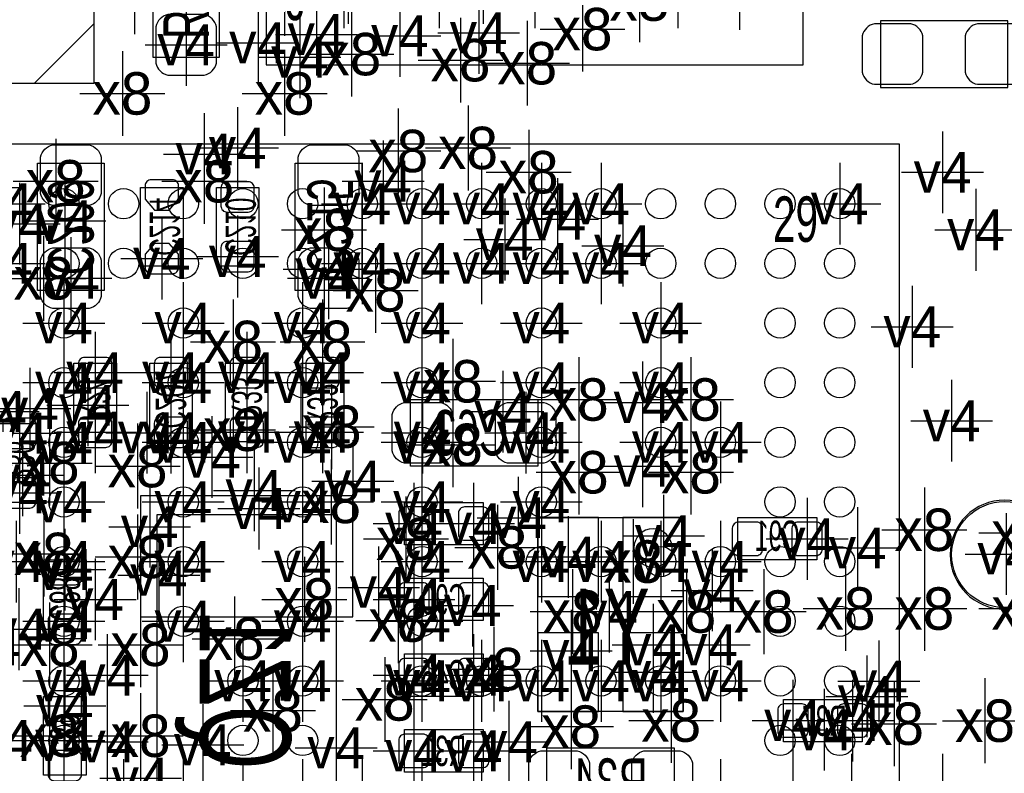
# Model space of a CAD drawing. Extents: x -36 to 384, y -28 to 269.
# Tile 12 of 52: x 19.45 to 27.7, y 20.13 to 26.45. Entities that reach past the tile are written whole.
import ezdxf
from ezdxf.enums import TextEntityAlignment as Align

# ---------------------------------------------------------------- set-up
doc = ezdxf.new("R2010")
doc.units = 0
for name, color, linetype in [('MA_NCLEGEND-1-2', 7, 'CONTINUOUS'), ('MA_NCLEGEND-14-15', 7, 'CONTINUOUS'), ('MA_NCLEGEND-15-16', 7, 'CONTINUOUS'), ('MA_NCLEGEND-2-3', 7, 'CONTINUOUS'), ('MA_NCLEGEND-3-14', 7, 'CONTINUOUS'), ('PG_ASSEMBLY_BOTTOM', 7, 'CONTINUOUS'), ('PG_ASSEMBLY_TOP', 7, 'CONTINUOUS'), ('PIN_BOTTOM', 7, 'CONTINUOUS'), ('PIN_TOP', 7, 'CONTINUOUS'), ('RD_ASSEMBLY_BOTTOM', 7, 'CONTINUOUS'), ('RD_ASSEMBLY_TOP', 7, 'CONTINUOUS')]:
    doc.layers.add(name, color=color, linetype=linetype)

# ---------------------------------------------------------------- blocks, each defined once
blk = doc.blocks.new('FIGURE_CROSS')
for points in [[(0, 0.5), (0, -0.5)], [(-0.5, 0), (0.5, 0)]]:
    blk.add_lwpolyline(points)

msp = doc.modelspace()

# ---------------------------------------------------------------- linework, layer by layer
at = {"layer": 'PG_ASSEMBLY_BOTTOM'}
for points in [[(20.1549, 25.248387), (20.1549, 24.181587), (19.5961, 24.181587), (19.5961, 25.248387)], [(22.3139, 25.248387), (22.3139, 24.181587), (21.7551, 24.181587), (21.7551, 25.248387)], [(22.7203, 23.267187), (23.7871, 23.267187), (23.7871, 22.708387), (22.7203, 22.708387)], [(25.0063, 22.276587), (25.0063, 20.650987), (23.7871, 20.650987), (23.7871, 22.276587)], [(24.9301, 19.787387), (23.8633, 19.787387), (23.8633, 20.346187), (24.9301, 20.346187)]]:
    msp.add_lwpolyline(points, close=True, dxfattribs=at)
for points in [[(20.8153, 25.045187), (20.8153, 24.384787), (20.4597, 24.384787), (20.4597, 25.045187), (20.8153, 25.045187)], [(21.4503, 25.045187), (21.4503, 24.384787), (21.0947, 24.384787), (21.0947, 25.045187), (21.4503, 25.045187)], [(19.9009, 22.911587), (19.9009, 23.571987), (20.2565, 23.571987), (20.2565, 22.911587), (19.9009, 22.911587)], [(20.5359, 22.911587), (20.5359, 23.571987), (20.8915, 23.571987), (20.8915, 22.911587), (20.5359, 22.911587)], [(21.1709, 22.911587), (21.1709, 23.571987), (21.5265, 23.571987), (21.5265, 22.911587), (21.1709, 22.911587)], [(21.8059, 22.911587), (21.8059, 23.571987), (22.1615, 23.571987), (22.1615, 22.911587), (21.8059, 22.911587)], [(19.2659, 22.403587), (19.2659, 23.063987), (19.6215, 23.063987), (19.6215, 22.403587), (19.2659, 22.403587)], [(23.3299, 22.047987), (22.6695, 22.047987), (22.6695, 22.403587), (23.3299, 22.403587), (23.3299, 22.047987)], [(20.598613, 19.101791), (20.598613, 22.301708), (22.098787, 22.301708), (22.098787, 19.101791), (20.598613, 19.101791)], [(26.1239, 21.920987), (25.4635, 21.920987), (25.4635, 22.276587), (26.1239, 22.276587), (26.1239, 21.920987)], [(19.6469, 21.260587), (19.6469, 21.920987), (20.0025, 21.920987), (20.0025, 21.260587), (19.6469, 21.260587)], [(22.6695, 21.768587), (23.3299, 21.768587), (23.3299, 21.412987), (22.6695, 21.412987), (22.6695, 21.768587)], [(22.6695, 21.133587), (23.3299, 21.133587), (23.3299, 20.777987), (22.6695, 20.777987), (22.6695, 21.133587)], [(19.6469, 20.117587), (19.6469, 20.777987), (20.0025, 20.777987), (20.0025, 20.117587), (19.6469, 20.117587)], [(25.8445, 20.752587), (26.5049, 20.752587), (26.5049, 20.396987), (25.8445, 20.396987), (25.8445, 20.752587)], [(23.3299, 20.142987), (22.6695, 20.142987), (22.6695, 20.498587), (23.3299, 20.498587), (23.3299, 20.142987)]]:
    msp.add_lwpolyline(points, dxfattribs=at)
msp.add_lwpolyline([(24.912803, 22.022587, 1), (24.591797, 22.022537, 1), (24.912803, 22.022587)], format="xyb", dxfattribs=at)
at = {"layer": 'PG_ASSEMBLY_TOP'}
for points in [[(3.069692, 42.917796), (3.069692, 25.917779), (20.069708, 25.917779), (20.069708, 42.917796)], [(21.1201, 26.137387), (21.1201, 27.204187), (20.5613, 27.204187), (20.5613, 26.137387)], [(27.7241, 26.442187), (26.6573, 26.442187), (26.6573, 25.883387), (27.7241, 25.883387)]]:
    msp.add_lwpolyline(points, close=True, dxfattribs=at)
for points in [[(21.511793, 26.071805), (26.011607, 26.071805), (26.011607, 30.571694), (21.511793, 30.571694), (21.511793, 26.071805)], [(20.069708, 26.417778), (19.569709, 25.917779)], [(11.816588, 10.407701), (26.816812, 10.407701), (26.816812, 25.407899), (12.451588, 25.407899), (11.816588, 24.772899), (11.816588, 10.407701)]]:
    msp.add_lwpolyline(points, dxfattribs=at)
msp.add_lwpolyline([(28.1559, 21.966225, 1), (27.2415, 21.966225, 1), (28.1559, 21.966225)], format="xyb", dxfattribs=at)
at = {"layer": 'PIN_BOTTOM'}
for points in [[(20.1295, 25.299187), (20.1295, 24.994387, -0.294587), (20.0279, 24.892787), (19.7231, 24.892787, -0.294587), (19.6215, 24.994387), (19.6215, 25.299187, -0.294587), (19.7231, 25.400787), (20.0279, 25.400787, -0.294587)], [(22.2885, 25.299187), (22.2885, 24.994387, -0.294587), (22.1869, 24.892787), (21.8821, 24.892787, -0.294587), (21.7805, 24.994387), (21.7805, 25.299187, -0.294587), (21.8821, 25.400787), (22.1869, 25.400787, -0.294587)], [(20.7772, 24.945391), (20.7772, 25.057887, 0.414214), (20.7264, 25.108687), (20.5486, 25.108687, 0.414214), (20.4978, 25.057887), (20.4978, 24.945391), (20.575803, 24.854687), (20.699197, 24.854687)], [(21.1836, 25.091898, 0.414214), (21.1328, 25.041098), (21.1328, 24.888698, 0.414214), (21.1836, 24.837898), (21.3614, 24.837898, 0.414214), (21.4122, 24.888698), (21.4122, 25.041098, 0.414214), (21.3614, 25.091898)], [(21.1836, 24.592077, 0.414214), (21.1328, 24.541277), (21.1328, 24.388877, 0.414214), (21.1836, 24.338077), (21.3614, 24.338077, 0.414214), (21.4122, 24.388877), (21.4122, 24.541277, 0.414214), (21.3614, 24.592077)], [(20.1295, 24.435587), (20.1295, 24.130787, -0.294587), (20.0279, 24.029187), (19.7231, 24.029187, -0.294587), (19.6215, 24.130787), (19.6215, 24.435587, -0.294587), (19.7231, 24.537187), (20.0279, 24.537187, -0.294587)], [(20.4978, 24.484584), (20.4978, 24.372087, 0.414214), (20.5486, 24.321287), (20.7264, 24.321287, 0.414214), (20.7772, 24.372087), (20.7772, 24.484584), (20.699197, 24.575287), (20.575803, 24.575287)], [(22.2885, 24.435587), (22.2885, 24.130787, -0.294587), (22.1869, 24.029187), (21.8821, 24.029187, -0.294587), (21.7805, 24.130787), (21.7805, 24.435587, -0.294587), (21.8821, 24.537187), (22.1869, 24.537187, -0.294587)], [(20.1676, 23.364698, 0.414214), (20.2184, 23.415498), (20.2184, 23.567898, 0.414214), (20.1676, 23.618698), (19.9898, 23.618698, 0.414214), (19.939, 23.567898), (19.939, 23.415498, 0.414214), (19.9898, 23.364698)], [(20.8026, 23.364698, 0.414214), (20.8534, 23.415498), (20.8534, 23.567898, 0.414214), (20.8026, 23.618698), (20.6248, 23.618698, 0.414214), (20.574, 23.567898), (20.574, 23.415498, 0.414214), (20.6248, 23.364698)], [(21.4376, 23.364698, 0.414214), (21.4884, 23.415498), (21.4884, 23.567898, 0.414214), (21.4376, 23.618698), (21.2598, 23.618698, 0.414214), (21.209, 23.567898), (21.209, 23.415498, 0.414214), (21.2598, 23.364698)], [(22.0726, 23.364698, 0.414214), (22.1234, 23.415498), (22.1234, 23.567898, 0.414214), (22.0726, 23.618698), (21.8948, 23.618698, 0.414214), (21.844, 23.567898), (21.844, 23.415498, 0.414214), (21.8948, 23.364698)], [(22.6695, 23.241787), (22.9743, 23.241787, -0.294587), (23.0759, 23.140187), (23.0759, 22.835387, -0.294587), (22.9743, 22.733787), (22.6695, 22.733787, -0.294587), (22.5679, 22.835387), (22.5679, 23.140187, -0.294587)], [(23.5331, 23.241787), (23.8379, 23.241787, -0.294587), (23.9395, 23.140187), (23.9395, 22.835387, -0.294587), (23.8379, 22.733787), (23.5331, 22.733787, -0.294587), (23.4315, 22.835387), (23.4315, 23.140187, -0.294587)], [(19.5326, 22.856698, 0.414214), (19.5834, 22.907498), (19.5834, 23.059898, 0.414214), (19.5326, 23.110698), (19.3548, 23.110698, 0.414214), (19.304, 23.059898), (19.304, 22.907498, 0.414214), (19.3548, 22.856698)], [(20.1676, 22.864877, 0.414214), (20.2184, 22.915677), (20.2184, 23.068077, 0.414214), (20.1676, 23.118877), (19.9898, 23.118877, 0.414214), (19.939, 23.068077), (19.939, 22.915677, 0.414214), (19.9898, 22.864877)], [(20.8026, 22.864877, 0.414214), (20.8534, 22.915677), (20.8534, 23.068077, 0.414214), (20.8026, 23.118877), (20.6248, 23.118877, 0.414214), (20.574, 23.068077), (20.574, 22.915677, 0.414214), (20.6248, 22.864877)], [(21.4376, 22.864877, 0.414214), (21.4884, 22.915677), (21.4884, 23.068077, 0.414214), (21.4376, 23.118877), (21.2598, 23.118877, 0.414214), (21.209, 23.068077), (21.209, 22.915677, 0.414214), (21.2598, 22.864877)], [(22.0726, 22.864877, 0.414214), (22.1234, 22.915677), (22.1234, 23.068077, 0.414214), (22.0726, 23.118877), (21.8948, 23.118877, 0.414214), (21.844, 23.068077), (21.844, 22.915677, 0.414214), (21.8948, 22.864877)], [(19.5326, 22.356877, 0.414214), (19.5834, 22.407677), (19.5834, 22.560077, 0.414214), (19.5326, 22.610877), (19.3548, 22.610877, 0.414214), (19.304, 22.560077), (19.304, 22.407677, 0.414214), (19.3548, 22.356877)], [(22.876789, 22.314687, 0.414214), (22.825989, 22.365487), (22.673589, 22.365487, 0.414214), (22.622789, 22.314687), (22.622789, 22.136887, 0.414214), (22.673589, 22.086087), (22.825989, 22.086087, 0.414214), (22.876789, 22.136887)], [(23.376611, 22.314687, 0.414214), (23.325811, 22.365487), (23.173411, 22.365487, 0.414214), (23.122611, 22.314687), (23.122611, 22.136887, 0.414214), (23.173411, 22.086087), (23.325811, 22.086087, 0.414214), (23.376611, 22.136887)], [(25.670789, 22.187687, 0.414214), (25.619989, 22.238487), (25.467589, 22.238487, 0.414214), (25.416789, 22.187687), (25.416789, 22.009887, 0.414214), (25.467589, 21.959087), (25.619989, 21.959087, 0.414214), (25.670789, 22.009887)], [(26.170611, 22.187687, 0.414214), (26.119811, 22.238487), (25.967411, 22.238487, 0.414214), (25.916611, 22.187687), (25.916611, 22.009887, 0.414214), (25.967411, 21.959087), (26.119811, 21.959087, 0.414214), (26.170611, 22.009887)], [(19.9136, 21.713698, 0.414214), (19.9644, 21.764498), (19.9644, 21.916898, 0.414214), (19.9136, 21.967698), (19.7358, 21.967698, 0.414214), (19.685, 21.916898), (19.685, 21.764498, 0.414214), (19.7358, 21.713698)], [(22.622789, 21.501887, 0.414214), (22.673589, 21.451087), (22.825989, 21.451087, 0.414214), (22.876789, 21.501887), (22.876789, 21.679687, 0.414214), (22.825989, 21.730487), (22.673589, 21.730487, 0.414214), (22.622789, 21.679687)], [(23.122611, 21.501887, 0.414214), (23.173411, 21.451087), (23.325811, 21.451087, 0.414214), (23.376611, 21.501887), (23.376611, 21.679687, 0.414214), (23.325811, 21.730487), (23.173411, 21.730487, 0.414214), (23.122611, 21.679687)], [(19.9136, 21.213877, 0.414214), (19.9644, 21.264677), (19.9644, 21.417077, 0.414214), (19.9136, 21.467877), (19.7358, 21.467877, 0.414214), (19.685, 21.417077), (19.685, 21.264677, 0.414214), (19.7358, 21.213877)], [(22.622789, 20.866887, 0.414214), (22.673589, 20.816087), (22.825989, 20.816087, 0.414214), (22.876789, 20.866887), (22.876789, 21.044687, 0.414214), (22.825989, 21.095487), (22.673589, 21.095487, 0.414214), (22.622789, 21.044687)], [(23.122611, 20.866887, 0.414214), (23.173411, 20.816087), (23.325811, 20.816087, 0.414214), (23.376611, 20.866887), (23.376611, 21.044687, 0.414214), (23.325811, 21.095487), (23.173411, 21.095487, 0.414214), (23.122611, 21.044687)], [(19.9136, 20.570698, 0.414214), (19.9644, 20.621498), (19.9644, 20.773898, 0.414214), (19.9136, 20.824698), (19.7358, 20.824698, 0.414214), (19.685, 20.773898), (19.685, 20.621498, 0.414214), (19.7358, 20.570698)], [(25.797789, 20.485887, 0.414214), (25.848589, 20.435087), (26.000989, 20.435087, 0.414214), (26.051789, 20.485887), (26.051789, 20.663687, 0.414214), (26.000989, 20.714487), (25.848589, 20.714487, 0.414214), (25.797789, 20.663687)], [(26.297611, 20.485887, 0.414214), (26.348411, 20.435087), (26.500811, 20.435087, 0.414214), (26.551611, 20.485887), (26.551611, 20.663687, 0.414214), (26.500811, 20.714487), (26.348411, 20.714487, 0.414214), (26.297611, 20.663687)], [(22.876789, 20.409687, 0.414214), (22.825989, 20.460487), (22.673589, 20.460487, 0.414214), (22.622789, 20.409687), (22.622789, 20.231887, 0.414214), (22.673589, 20.181087), (22.825989, 20.181087, 0.414214), (22.876789, 20.231887)], [(23.376611, 20.409687, 0.414214), (23.325811, 20.460487), (23.173411, 20.460487, 0.414214), (23.122611, 20.409687), (23.122611, 20.231887, 0.414214), (23.173411, 20.181087), (23.325811, 20.181087, 0.414214), (23.376611, 20.231887)], [(19.9136, 20.070877, 0.414214), (19.9644, 20.121677), (19.9644, 20.274077, 0.414214), (19.9136, 20.324877), (19.7358, 20.324877, 0.414214), (19.685, 20.274077), (19.685, 20.121677, 0.414214), (19.7358, 20.070877)], [(24.1173, 19.812787), (23.8125, 19.812787, -0.294587), (23.7109, 19.914387), (23.7109, 20.219187, -0.294587), (23.8125, 20.320787), (24.1173, 20.320787, -0.294587), (24.2189, 20.219187), (24.2189, 19.914387, -0.294587)], [(24.9809, 19.812787), (24.6761, 19.812787, -0.294587), (24.5745, 19.914387), (24.5745, 20.219187, -0.294587), (24.6761, 20.320787), (24.9809, 20.320787, -0.294587), (25.0825, 20.219187), (25.0825, 19.914387, -0.294587)]]:
    msp.add_lwpolyline(points, format="xyb", close=True, dxfattribs=at)
for points in [[(20.4597, 21.443696), (22.2377, 21.443696), (22.2377, 22.459696), (20.4597, 22.459696)], [(24.2951, 22.276587), (23.7871, 22.276587), (23.7871, 21.616187), (24.2951, 21.616187)], [(25.0063, 22.276587), (24.4983, 22.276587), (24.4983, 21.616187), (25.0063, 21.616187)], [(24.2951, 21.311387), (23.7871, 21.311387), (23.7871, 20.650987), (24.2951, 20.650987)], [(25.0063, 21.311387), (24.4983, 21.311387), (24.4983, 20.650987), (25.0063, 20.650987)]]:
    msp.add_lwpolyline(points, close=True, dxfattribs=at)
at = {"layer": 'PIN_TOP'}
for points in [[(21.0947, 26.086587), (21.0947, 26.391387, 0.294587), (20.9931, 26.492987), (20.6883, 26.492987, 0.294587), (20.5867, 26.391387), (20.5867, 26.086587, 0.294587), (20.6883, 25.984987), (20.9931, 25.984987, 0.294587)], [(26.9113, 26.416787), (26.6065, 26.416787, 0.294587), (26.5049, 26.315187), (26.5049, 26.010387, 0.294587), (26.6065, 25.908787), (26.9113, 25.908787, 0.294587), (27.0129, 26.010387), (27.0129, 26.315187, 0.294587)], [(27.7749, 26.416787), (27.4701, 26.416787, 0.294587), (27.3685, 26.315187), (27.3685, 26.010387, 0.294587), (27.4701, 25.908787), (27.7749, 25.908787, 0.294587), (27.8765, 26.010387), (27.8765, 26.315187, 0.294587)]]:
    msp.add_lwpolyline(points, format="xyb", close=True, dxfattribs=at)
for centre, radius in [((19.816801, 24.907799), 0.127), ((20.316698, 24.907799), 0.127), ((20.816799, 24.907799), 0.127), ((21.316696, 24.907799), 0.127), ((21.816797, 24.907799), 0.127), ((22.316694, 24.907799), 0.127), ((22.816795, 24.907799), 0.127), ((23.316692, 24.907799), 0.127), ((23.816793, 24.907799), 0.127), ((24.31669, 24.907799), 0.127), ((24.816791, 24.907799), 0.127), ((25.316688, 24.907799), 0.127), ((25.816789, 24.907799), 0.127), ((26.316711, 24.907799), 0.127), ((19.816801, 24.407876), 0.127), ((20.316698, 24.407876), 0.127), ((20.816799, 24.407876), 0.127), ((21.316696, 24.407876), 0.127), ((21.816797, 24.407876), 0.127), ((22.316694, 24.407876), 0.127), ((22.816795, 24.407876), 0.127), ((23.316692, 24.407876), 0.127), ((23.816793, 24.407876), 0.127), ((24.31669, 24.407876), 0.127), ((24.816791, 24.407876), 0.127), ((25.316688, 24.407876), 0.127), ((25.816789, 24.407876), 0.127), ((26.316711, 24.407876), 0.127), ((19.816801, 23.907775), 0.127), ((20.816799, 23.907775), 0.127), ((21.816797, 23.907775), 0.127), ((22.816795, 23.907775), 0.127), ((23.816793, 23.907775), 0.127), ((24.816791, 23.907775), 0.127), ((25.816789, 23.907775), 0.127), ((26.316711, 23.907775), 0.127), ((19.816801, 23.407878), 0.127), ((20.816799, 23.407878), 0.127), ((21.816797, 23.407878), 0.127), ((22.816795, 23.407878), 0.127), ((23.816793, 23.407878), 0.127), ((24.816791, 23.407878), 0.127), ((25.816789, 23.407878), 0.127), ((26.316711, 23.407878), 0.127), ((19.816801, 22.907777), 0.127), ((20.816799, 22.907777), 0.127), ((21.816797, 22.907777), 0.127), ((22.816795, 22.907777), 0.127), ((23.816793, 22.907777), 0.127), ((24.816791, 22.907777), 0.127), ((25.316688, 22.907777), 0.127), ((25.816789, 22.907777), 0.127), ((26.316711, 22.907777), 0.127), ((19.816801, 22.40788), 0.127), ((20.816799, 22.40788), 0.127), ((21.816797, 22.40788), 0.127), ((22.816795, 22.40788), 0.127), ((23.816793, 22.40788), 0.127), ((25.816789, 22.40788), 0.127), ((26.316711, 22.40788), 0.127), ((27.6987, 21.96625), 0.4445), ((19.816801, 21.907779), 0.127), ((20.816799, 21.907779), 0.127), ((21.816797, 21.907779), 0.127), ((22.816795, 21.907779), 0.127), ((23.816793, 21.907779), 0.127), ((24.31669, 21.907779), 0.127), ((24.816791, 21.907779), 0.127), ((25.316688, 21.907779), 0.127), ((25.816789, 21.907779), 0.127), ((26.316711, 21.907779), 0.127), ((19.816801, 21.407882), 0.127), ((20.816799, 21.407882), 0.127), ((21.816797, 21.407882), 0.127), ((22.816795, 21.407882), 0.127), ((25.816789, 21.407882), 0.127), ((26.316711, 21.407882), 0.127), ((19.816801, 20.907781), 0.127), ((21.316696, 20.907781), 0.127), ((21.816797, 20.907781), 0.127), ((22.816795, 20.907781), 0.127), ((23.316692, 20.907781), 0.127), ((23.816793, 20.907781), 0.127), ((24.31669, 20.907781), 0.127), ((24.816791, 20.907781), 0.127), ((25.316688, 20.907781), 0.127), ((25.816789, 20.907781), 0.127), ((26.316711, 20.907781), 0.127), ((19.816801, 20.407884), 0.127), ((21.316696, 20.407884), 0.127), ((21.816797, 20.407884), 0.127), ((25.816789, 20.407884), 0.127), ((26.316711, 20.407884), 0.127)]:
    msp.add_circle(centre, radius, dxfattribs=at)

# ---------------------------------------------------------------- block references
at = {"layer": 'MA_NCLEGEND-1-2', "xscale": 0.6858, "yscale": 0.6858}
for p in [(22.161805, 26.721791), (22.9616, 26.721892), (23.7617, 26.721892), (24.161699, 26.721892), (24.961596, 26.721892), (20.4089, 26.673302), (21.9329, 26.3271), (23.2918, 26.3398), (20.8407, 26.238987), (21.443569, 26.257656), (27.178, 25.1714), (19.3167, 24.907697), (22.316694, 24.907697), (22.816795, 24.907799), (23.316692, 24.907697), (23.816793, 24.907697), (24.31669, 24.907697), (26.316711, 24.907799), (27.4574, 24.6888), (19.3167, 24.407901), (22.316694, 24.407901), (22.816795, 24.407901), (23.316692, 24.407901), (23.817605, 24.407597), (24.31669, 24.407901), (19.816801, 23.907699), (20.816799, 23.907699), (21.816797, 23.907699), (22.816795, 23.907699), (23.816793, 23.907699), (24.816791, 23.907699), (26.924, 23.876), (19.816801, 23.407903), (20.816799, 23.407878), (21.816797, 23.407903), (22.816795, 23.407903), (23.816793, 23.407878), (24.816791, 23.407878), (19.816801, 22.907803), (20.816799, 22.907777), (21.816797, 22.907803), (22.816795, 22.907803), (23.816793, 22.907777), (24.816791, 22.907777), (25.316688, 22.907803), (19.816801, 22.407905), (20.816799, 22.407905), (21.816797, 22.407905), (22.816795, 22.407905), (23.816793, 22.407905), (27.7114, 21.971), (19.816801, 21.907805), (20.816799, 21.907805), (21.816797, 21.907805), (22.816795, 21.907805), (23.816793, 21.907805), (24.31669, 21.907805), (24.816791, 21.907805), (25.316688, 21.907805), (19.816801, 21.407907), (20.816799, 21.407907), (21.816797, 21.407907), (22.816795, 21.407907), (19.816801, 20.907807), (21.316696, 20.907807), (21.816797, 20.907807), (22.816795, 20.907807), (23.316692, 20.907807), (23.816793, 20.907807), (24.31669, 20.907807), (24.816791, 20.907807), (25.316688, 20.907807), (26.6446, 20.9042), (19.3167, 20.407909), (19.816801, 20.407909), (19.816801, 19.907809), (20.316698, 19.907809), (20.816799, 19.907809), (21.316696, 19.907809), (21.816797, 19.907809), (22.316694, 19.907809), (22.816795, 19.907809), (23.316692, 19.907809), (25.316688, 19.907809)]:
    msp.add_blockref('FIGURE_CROSS', p, dxfattribs=at)
at = {"layer": 'MA_NCLEGEND-14-15', "xscale": 0.6858, "yscale": 0.6858}
for p in [(20.9931, 25.324587), (19.2659, 23.165587), (20.0787, 22.991801), (20.5105, 22.987787), (22.2377, 22.581387), (21.4503, 22.352787), (20.5359, 22.200387), (23.249611, 22.225787), (24.8412, 22.1234), (20.0787, 21.590787), (19.439611, 21.340801), (24.7523, 21.209787), (24.0665, 21.158987), (20.1803, 20.955787), (22.749789, 20.955787), (26.543, 20.7772), (25.924789, 20.574787), (22.749789, 20.320787), (23.249611, 20.320787), (25.924789, 19.939787)]:
    msp.add_blockref('FIGURE_CROSS', p, dxfattribs=at)
at = {"layer": 'MA_NCLEGEND-15-16', "xscale": 0.6858, "yscale": 0.6858}
for p in [(21.2725, 25.375387), (20.6375, 24.448287), (21.2725, 24.465001), (19.8755, 24.283187), (22.0345, 24.283187), (20.0787, 23.491698), (20.7137, 23.491698), (21.3487, 23.491698), (21.9837, 23.491698), (19.4437, 22.983698), (20.0787, 22.991801), (20.7137, 22.987787), (21.3487, 22.991801), (21.9837, 22.991801), (22.8219, 22.987787), (23.6855, 22.987787), (19.4437, 22.483801), (22.749789, 22.225787), (23.249611, 22.225787), (24.8412, 22.1234), (26.043611, 22.098787), (24.0411, 21.946387), (19.8247, 21.840698), (22.749789, 21.590787), (24.0665, 21.158987), (22.749789, 20.955787), (23.249611, 20.955787), (24.7523, 20.981187), (19.8247, 20.697698), (25.924789, 20.574787), (26.424611, 20.574787), (22.749789, 20.320787), (23.249611, 20.320787), (25.924789, 19.939787)]:
    msp.add_blockref('FIGURE_CROSS', p, dxfattribs=at)
at = {"layer": 'MA_NCLEGEND-2-3', "xscale": 0.6858, "yscale": 0.6858}
for p in [(23.7617, 26.721892), (24.161699, 26.721892), (24.961596, 26.721892), (20.4089, 26.673302), (22.6314, 26.3144), (23.2918, 26.3398), (20.8407, 26.238987), (21.443569, 26.257656), (21.7932, 26.1366), (22.4917, 25.095987), (22.816795, 24.907799), (23.316692, 24.907697), (24.31669, 24.907697), (19.4437, 24.740387), (19.8247, 24.765787), (23.9522, 24.778487), (23.510011, 24.608307), (24.500307, 24.556212), (22.816795, 24.407901), (23.817605, 24.407597), (21.9964, 24.3586), (20.816799, 23.407878), (21.816797, 23.407903), (22.816795, 23.407903), (23.816793, 23.407878), (19.5326, 23.1902), (20.017207, 23.217708), (24.6634, 23.241), (23.495, 23.1648), (27.2542, 23.0886), (21.816797, 22.907803), (22.816795, 22.907803), (23.816793, 22.907777), (21.0566, 22.7838), (24.6634, 22.7076), (19.4691, 22.632187), (21.4122, 22.5044), (20.816799, 22.407905), (21.816797, 22.407905), (22.816795, 22.407905), (23.622, 22.2758), (26.4668, 22.0218), (19.4183, 21.907805), (21.816797, 21.907805), (24.816791, 21.907805), (20.6121, 21.793987), (22.4536, 21.6916), (25.2476, 21.6662), (23.241, 21.5392), (24.384, 21.4884), (20.816799, 21.407907), (19.2151, 21.209787), (25.2222, 21.209), (19.816801, 20.907807), (21.316696, 20.907807), (21.816797, 20.907807), (22.816795, 20.907807), (23.816793, 20.907807), (24.31669, 20.907807), (24.816791, 20.907807), (26.6446, 20.9042), (26.1874, 20.4978), (19.3167, 20.407909), (20.1803, 20.396987), (20.9804, 20.3708), (23.5458, 20.3962), (22.098, 20.3454), (20.4597, 20.092187), (19.816801, 19.907809), (20.816799, 19.907809), (22.316694, 19.907809), (22.816795, 19.907809), (23.316692, 19.907809)]:
    msp.add_blockref('FIGURE_CROSS', p, dxfattribs=at)
at = {"layer": 'MA_NCLEGEND-3-14', "xscale": 0.7112, "yscale": 0.7112}
for p in [(22.1996, 26.7716), (23.328681, 26.7716), (25.4762, 26.7208), (21.6662, 26.67), (24.638, 26.6192), (24.161699, 26.371499), (22.225, 26.162), (23.1394, 26.1112), (23.6982, 26.0858), (20.3073, 25.832587), (21.6662, 25.8318), (22.6187, 25.349987), (23.2029, 25.375387), (23.7109, 25.172187), (19.7485, 25.095987), (20.9931, 25.095987), (19.1008, 25.0444), (21.9964, 24.6888), (19.6469, 24.282095), (22.4282, 24.1808), (21.2344, 23.749), (21.9837, 23.749787), (23.0759, 23.419587), (24.13, 23.2664), (25.0698, 23.2664), (21.2344, 23.0124), (22.0599, 23.038587), (23.0759, 22.886187), (19.6977, 22.733787), (20.4343, 22.708387), (24.13, 22.6568), (25.0698, 22.6568), (22.055607, 22.407905), (27.0256, 22.1742), (22.6822, 22.098), (27.8384, 22.1488), (23.448899, 22.026499), (19.648195, 21.971787), (20.4343, 21.946387), (24.5872, 21.907805), (21.8313, 21.590787), (26.3652, 21.5138), (27.0256, 21.5138), (27.8384, 21.5138), (24.0792, 21.4884), (25.0317, 21.489187), (25.6794, 21.4884), (22.6187, 21.412987), (21.2471, 21.260587), (19.6977, 21.209787), (20.4597, 21.209787), (23.4188, 21.0058), (22.5044, 20.7518), (21.56841, 20.659598), (24.0665, 20.523987), (24.9047, 20.574787), (26.7716, 20.5486), (27.5336, 20.574), (19.6977, 20.447787), (20.4597, 20.447787), (26.416, 19.939), (27.178, 19.939)]:
    msp.add_blockref('FIGURE_CROSS', p, dxfattribs=at)

# ---------------------------------------------------------------- texts
at = {"layer": 'MA_NCLEGEND-1-2'}
for p in [(21.9329, 26.3271), (23.2918, 26.3398), (20.8407, 26.238987), (21.443569, 26.257656), (27.178, 25.1714), (19.3167, 24.907697), (22.316694, 24.907697), (22.816795, 24.907799), (23.316692, 24.907697), (23.816793, 24.907697), (24.31669, 24.907697), (26.316711, 24.907799), (27.4574, 24.6888), (19.3167, 24.407901), (22.316694, 24.407901), (22.816795, 24.407901), (23.316692, 24.407901), (23.817605, 24.407597), (24.31669, 24.407901), (19.816801, 23.907699), (20.816799, 23.907699), (21.816797, 23.907699), (22.816795, 23.907699), (23.816793, 23.907699), (24.816791, 23.907699), (26.924, 23.876), (19.816801, 23.407903), (20.816799, 23.407878), (21.816797, 23.407903), (22.816795, 23.407903), (23.816793, 23.407878), (24.816791, 23.407878), (19.816801, 22.907803), (20.816799, 22.907777), (21.816797, 22.907803), (22.816795, 22.907803), (23.816793, 22.907777), (24.816791, 22.907777), (25.316688, 22.907803), (19.816801, 22.407905), (20.816799, 22.407905), (21.816797, 22.407905), (22.816795, 22.407905), (23.816793, 22.407905), (27.7114, 21.971), (19.816801, 21.907805), (20.816799, 21.907805), (21.816797, 21.907805), (22.816795, 21.907805), (23.816793, 21.907805), (24.31669, 21.907805), (24.816791, 21.907805), (25.316688, 21.907805), (19.816801, 21.407907), (20.816799, 21.407907), (21.816797, 21.407907), (22.816795, 21.407907), (19.816801, 20.907807), (21.316696, 20.907807), (21.816797, 20.907807), (22.816795, 20.907807), (23.316692, 20.907807), (23.816793, 20.907807), (24.31669, 20.907807), (24.816791, 20.907807), (25.316688, 20.907807), (26.6446, 20.9042), (19.3167, 20.407909), (19.816801, 20.407909)]:
    msp.add_text('v4', height=0.3429, dxfattribs=at).set_placement(p, align=Align.MIDDLE_CENTER)
at = {"layer": 'MA_NCLEGEND-14-15'}
for p in [(20.9931, 25.324587), (19.2659, 23.165587), (20.0787, 22.991801), (20.5105, 22.987787), (22.2377, 22.581387), (21.4503, 22.352787), (20.5359, 22.200387), (23.249611, 22.225787), (24.8412, 22.1234), (20.0787, 21.590787), (19.439611, 21.340801), (24.7523, 21.209787), (24.0665, 21.158987), (20.1803, 20.955787), (22.749789, 20.955787), (26.543, 20.7772), (25.924789, 20.574787), (22.749789, 20.320787), (23.249611, 20.320787)]:
    msp.add_text('v4', height=0.3429, dxfattribs=at).set_placement(p, align=Align.MIDDLE_CENTER)
at = {"layer": 'MA_NCLEGEND-15-16'}
for p in [(21.2725, 25.375387), (20.6375, 24.448287), (21.2725, 24.465001), (19.8755, 24.283187), (22.0345, 24.283187), (20.0787, 23.491698), (20.7137, 23.491698), (21.3487, 23.491698), (21.9837, 23.491698), (19.4437, 22.983698), (20.0787, 22.991801), (20.7137, 22.987787), (21.3487, 22.991801), (21.9837, 22.991801), (22.8219, 22.987787), (23.6855, 22.987787), (19.4437, 22.483801), (22.749789, 22.225787), (23.249611, 22.225787), (24.8412, 22.1234), (26.043611, 22.098787), (24.0411, 21.946387), (19.8247, 21.840698), (22.749789, 21.590787), (24.0665, 21.158987), (22.749789, 20.955787), (23.249611, 20.955787), (24.7523, 20.981187), (19.8247, 20.697698), (25.924789, 20.574787), (26.424611, 20.574787), (22.749789, 20.320787), (23.249611, 20.320787)]:
    msp.add_text('v4', height=0.3429, dxfattribs=at).set_placement(p, align=Align.MIDDLE_CENTER)
at = {"layer": 'MA_NCLEGEND-2-3'}
for p in [(22.6314, 26.3144), (23.2918, 26.3398), (20.8407, 26.238987), (21.443569, 26.257656), (21.7932, 26.1366), (22.4917, 25.095987), (22.816795, 24.907799), (23.316692, 24.907697), (24.31669, 24.907697), (19.4437, 24.740387), (19.8247, 24.765787), (23.9522, 24.778487), (23.510011, 24.608307), (24.500307, 24.556212), (21.9964, 24.3586), (22.816795, 24.407901), (23.817605, 24.407597), (20.816799, 23.407878), (21.816797, 23.407903), (22.816795, 23.407903), (23.816793, 23.407878), (19.5326, 23.1902), (20.017207, 23.217708), (24.6634, 23.241), (23.495, 23.1648), (27.2542, 23.0886), (21.816797, 22.907803), (22.816795, 22.907803), (23.816793, 22.907777), (21.0566, 22.7838), (24.6634, 22.7076), (19.4691, 22.632187), (21.4122, 22.5044), (20.816799, 22.407905), (21.816797, 22.407905), (22.816795, 22.407905), (23.622, 22.2758), (26.4668, 22.0218), (19.4183, 21.907805), (21.816797, 21.907805), (24.816791, 21.907805), (20.6121, 21.793987), (22.4536, 21.6916), (25.2476, 21.6662), (23.241, 21.5392), (24.384, 21.4884), (20.816799, 21.407907), (19.2151, 21.209787), (25.2222, 21.209), (19.816801, 20.907807), (21.316696, 20.907807), (21.816797, 20.907807), (22.816795, 20.907807), (23.816793, 20.907807), (24.31669, 20.907807), (24.816791, 20.907807), (26.6446, 20.9042), (26.1874, 20.4978), (19.3167, 20.407909), (20.1803, 20.396987), (20.9804, 20.3708), (23.5458, 20.3962), (22.098, 20.3454), (20.4597, 20.092187)]:
    msp.add_text('v4', height=0.3429, dxfattribs=at).set_placement(p, align=Align.MIDDLE_CENTER)
at = {"layer": 'MA_NCLEGEND-3-14'}
for p in [(24.638, 26.6192), (24.161699, 26.371499), (22.225, 26.162), (23.1394, 26.1112), (23.6982, 26.0858), (20.3073, 25.832587), (21.6662, 25.8318), (22.6187, 25.349987), (23.2029, 25.375387), (23.7109, 25.172187), (19.7485, 25.095987), (20.9931, 25.095987), (21.9964, 24.6888), (19.6469, 24.282095), (22.4282, 24.1808), (21.2344, 23.749), (21.9837, 23.749787), (23.0759, 23.419587), (24.13, 23.2664), (25.0698, 23.2664), (21.2344, 23.0124), (22.0599, 23.038587), (23.0759, 22.886187), (19.6977, 22.733787), (20.4343, 22.708387), (24.13, 22.6568), (25.0698, 22.6568), (22.055607, 22.407905), (27.0256, 22.1742), (22.6822, 22.098), (27.8384, 22.1488), (23.448899, 22.026499), (19.648195, 21.971787), (20.4343, 21.946387), (24.5872, 21.907805), (21.8313, 21.590787), (26.3652, 21.5138), (27.0256, 21.5138), (27.8384, 21.5138), (24.0792, 21.4884), (25.0317, 21.489187), (25.6794, 21.4884), (22.6187, 21.412987), (19.6977, 21.209787), (20.4597, 21.209787), (21.2471, 21.260587), (23.4188, 21.0058), (22.5044, 20.7518), (21.56841, 20.659598), (24.0665, 20.523987), (24.9047, 20.574787), (26.7716, 20.5486), (27.5336, 20.574), (19.6977, 20.447787), (20.4597, 20.447787)]:
    msp.add_text('x8', height=0.3556, dxfattribs=at).set_placement(p, align=Align.MIDDLE_CENTER)
at = {"layer": 'PG_ASSEMBLY_TOP', "width": 0.666667}
for s, p in [('J', (21.761704, 26.446709)), ('29', (25.9461, 24.587987))]:
    msp.add_text(s, height=0.381, dxfattribs=at).set_placement(p, align=Align.CENTER)
at = {"layer": 'RD_ASSEMBLY_BOTTOM', "text_generation_flag": 2}
for s, height, width, p in [('C209', 0.381, 0.666667, (19.685, 24.714987)), ('C215', 0.381, 0.666667, (21.8567, 24.7142)), ('C214', 0.254, 0.6, (20.5359, 24.714987)), ('C210', 0.254, 0.6, (21.1709, 24.714987)), ('R24', 0.254, 0.6, (19.9517, 23.267187)), ('C207', 0.254, 0.6, (20.5867, 23.267187)), ('R33', 0.254, 0.6, (21.2217, 23.267187)), ('R32', 0.254, 0.6, (21.8567, 23.216387)), ('R36', 0.254, 0.6, (19.3167, 22.733787)), ('C88', 0.254, 0.6, (19.6977, 21.590787)), ('QZ1', 0.762, 0.666667, (20.955, 20.828)), ('C89', 0.254, 0.6, (19.6977, 20.447787))]:
    msp.add_text(s, height=height, rotation=270, dxfattribs=dict(at, width=width)).set_placement(p, align=Align.CENTER)
for s, height, width, p in [('C63', 0.381, 0.666667, (23.2283, 22.797287)), ('C91', 0.254, 0.6, (25.7937, 21.997187)), ('C90', 0.254, 0.6, (22.9997, 21.463787)), ('Y1', 0.635, 0.68, (24.3713, 21.044687)), ('C45', 0.254, 0.6, (22.9997, 20.828787)), ('R37', 0.254, 0.6, (26.1874, 20.447)), ('R31', 0.254, 0.6, (22.9997, 20.193787)), ('R34', 0.381, 0.666667, (24.3967, 19.876287))]:
    msp.add_text(s, height=height, dxfattribs=dict(at, width=width)).set_placement(p, align=Align.CENTER)
at = {"layer": 'RD_ASSEMBLY_TOP', "width": 0.666667}
msp.add_text('R435', height=0.381, rotation=90, dxfattribs=at).set_placement((21.0312, 26.696187), align=Align.CENTER)

doc.saveas('drawing.dxf')
